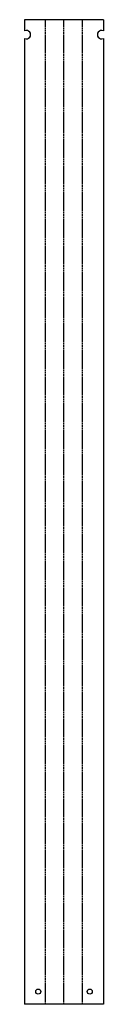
# Model space of a CAD drawing. Header units: millimetres. Extents: x 0 to 311, y 0 to 3883.
import ezdxf

# ---------------------------------------------------------------- set-up
doc = ezdxf.new("R2010")
doc.units = ezdxf.units.MM
doc.linetypes.add('SLD-Kesik', pattern=[4.572, 3.048, -1.524])
doc.linetypes.add('SLD-Sürekli', pattern=[0])

msp = doc.modelspace()

# ---------------------------------------------------------------- linework, layer by layer
at = {"color": 7, "linetype": 'SLD-Sürekli', "lineweight": 25}
for p, q in [((0.4, 3883.4), (0.4, 3839.3)), ((310.8, 3883.4), (0.4, 3883.4)), ((310.8, 3883.4), (310.8, 3839.3)), ((0.4, 3809.5), (0.4, 0.4)), ((310.8, 3809.5), (310.8, 0.4)), ((310.8, 0.4), (0.4, 0.4))]:
    msp.add_line(p, q, dxfattribs=at)
at = {"color": 7, "linetype": 'SLD-Kesik'}
for p, q in [((83.1, 0.4), (83.1, 3883.4)), ((155.6, 0.4), (155.6, 3883.4)), ((228.1, 0.4), (228.1, 3883.4))]:
    msp.add_line(p, q, dxfattribs=at)
at = {"color": 7, "linetype": 'SLD-Sürekli', "lineweight": 25}
for centre in [(54, 50.4), (257.2, 50.4)]:
    msp.add_circle(centre, 10, dxfattribs=at)
for centre, start, end in [((7.4, 3824.4), 244.8973, 115.1027), ((303.8, 3824.4), 64.8973, 295.1027)]:
    msp.add_arc(centre, 16.5, start, end, dxfattribs=at)

doc.saveas('drawing.dxf')
